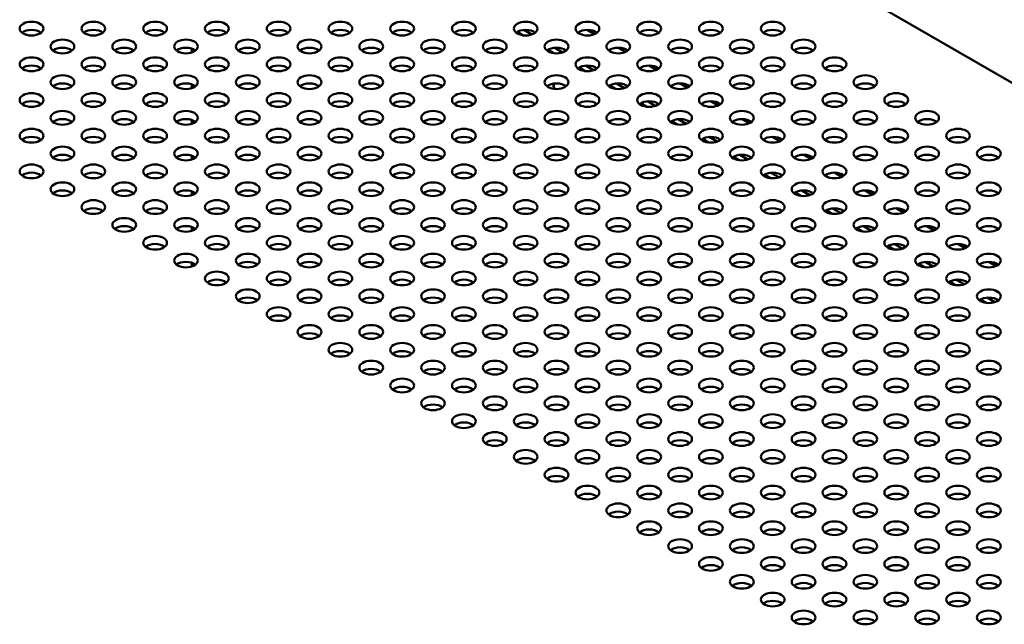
# Model space of a CAD drawing. Header units: millimetres. Extents: x 32 to 2127, y 63 to 1334.
# Tile 14 of 16: x 1723 to 1925, y 1085 to 1208. Entities that reach past the tile are written whole.
import ezdxf

# ---------------------------------------------------------------- set-up
doc = ezdxf.new("R2010")
doc.units = ezdxf.units.MM
doc.header["$LTSCALE"] = 2.5
doc.layers.add('Tweak Trail (ANSI)', color=7, linetype='Continuous', lineweight=25)
doc.layers.add('Visible (ANSI)', color=7, linetype='Continuous', lineweight=50)

msp = doc.modelspace()

# ---------------------------------------------------------------- linework, layer by layer
at = {"layer": 'Tweak Trail (ANSI)'}
for p, q in [((1834.8396, 1201.6022), (1834.8396, 1202.0271)), ((1834.8396, 1194.3112), (1834.8396, 1194.736))]:
    msp.add_line(p, q, dxfattribs=at)
at = {"layer": 'Visible (ANSI)'}
for p, q in [((2085.2615, 1103.4314), (1756.0856, 1293.4812)), ((1826.517, 1206.0188), (1828.1386, 1205.0825)), ((1840.9962, 1205.1721), (1839.5003, 1206.0357)), ((1825.1776, 1205.6255), (1826.4126, 1204.9124)), ((1758.6033, 1201.4111), (1758.6033, 1202.2182)), ((1831.4919, 1201.98), (1832.7269, 1201.2669)), ((1832.8312, 1202.3732), (1834.4528, 1201.437)), ((1847.3105, 1201.5265), (1845.8145, 1202.3902)), ((1837.8061, 1198.3344), (1839.0411, 1197.6214)), ((1839.1455, 1198.7277), (1840.7671, 1197.7915)), ((1853.6247, 1197.881), (1852.1288, 1198.7447)), ((1758.6033, 1194.12), (1758.6033, 1194.9272)), ((1844.1203, 1194.6889), (1845.3554, 1193.9759)), ((1845.4597, 1195.0822), (1847.0813, 1194.146)), ((1859.939, 1194.2355), (1858.443, 1195.0992)), ((1850.4346, 1191.0434), (1851.6696, 1190.3303)), ((1851.774, 1191.4367), (1853.3956, 1190.5004)), ((1866.2532, 1190.5899), (1864.7573, 1191.4536)), ((1758.6033, 1186.829), (1758.6033, 1187.6361)), ((1856.7488, 1187.3978), (1857.9839, 1186.6848)), ((1858.0882, 1187.7911), (1859.7098, 1186.8549)), ((1872.5675, 1186.9444), (1871.0715, 1187.8081)), ((1864.4024, 1184.1456), (1866.024, 1183.2094)), ((1878.8817, 1183.2989), (1877.3858, 1184.1626)), ((1863.0631, 1183.7523), (1864.2981, 1183.0393)), ((1758.6033, 1179.5379), (1758.6033, 1180.3451)), ((1869.3773, 1180.1068), (1870.6123, 1179.3937)), ((1870.7167, 1180.5001), (1872.3383, 1179.5638)), ((1885.1959, 1179.6534), (1883.7, 1180.517)), ((1875.6916, 1176.4612), (1876.9266, 1175.7482)), ((1877.0309, 1176.8545), (1878.6525, 1175.9183)), ((1891.5102, 1176.0078), (1890.0142, 1176.8715)), ((1758.6033, 1172.2468), (1758.6033, 1173.054)), ((1882.0058, 1172.8157), (1883.2408, 1172.1027)), ((1883.3452, 1173.209), (1884.9668, 1172.2728)), ((1897.8244, 1172.3623), (1896.3285, 1173.226)), ((1888.32, 1169.1702), (1889.5551, 1168.4571)), ((1889.6594, 1169.5635), (1891.281, 1168.6272)), ((1904.1387, 1168.7168), (1902.6427, 1169.5804)), ((1758.6033, 1164.9558), (1758.6033, 1165.7629)), ((1895.9737, 1165.9179), (1897.5952, 1164.9817)), ((1910.4529, 1165.0712), (1908.957, 1165.9349)), ((1894.6343, 1165.5247), (1895.8693, 1164.8116)), ((1900.9485, 1161.8791), (1902.1836, 1161.1661)), ((1902.2879, 1162.2724), (1903.9095, 1161.3362)), ((1916.7672, 1161.4257), (1915.2712, 1162.2894)), ((1758.6033, 1157.6647), (1758.6033, 1158.4719)), ((1907.2628, 1158.2336), (1908.4978, 1157.5206)), ((1908.6021, 1158.6269), (1910.2237, 1157.6907)), ((1923.0814, 1157.7802), (1921.5855, 1158.6439)), ((1913.577, 1154.5881), (1914.812, 1153.875)), ((1914.9164, 1154.9814), (1916.538, 1154.0451)), ((1919.8913, 1150.9425), (1921.1263, 1150.2295)), ((1921.2306, 1151.3358), (1922.8522, 1150.3996))]:
    msp.add_line(p, q, dxfattribs=at)
for centre in [(1725.8665, 1206.2869), (1738.495, 1206.2869), (1751.1235, 1206.2869), (1763.752, 1206.2869), (1776.3804, 1206.2869), (1789.0089, 1206.2869), (1801.6374, 1206.2869), (1814.2659, 1206.2869), (1826.8944, 1206.2869), (1839.5229, 1206.2869), (1852.1513, 1206.2869), (1864.7798, 1206.2869), (1877.4083, 1206.2869), (1732.1807, 1202.6414), (1744.8092, 1202.6414), (1757.4377, 1202.6414), (1770.0662, 1202.6414), (1782.6947, 1202.6414), (1795.3232, 1202.6414), (1807.9517, 1202.6414), (1820.5801, 1202.6414), (1833.2086, 1202.6414), (1845.8371, 1202.6414), (1858.4656, 1202.6414), (1871.0941, 1202.6414), (1883.7226, 1202.6414), (1725.8665, 1198.9958), (1738.495, 1198.9958), (1751.1235, 1198.9958), (1763.752, 1198.9958), (1776.3804, 1198.9958), (1789.0089, 1198.9958), (1801.6374, 1198.9958), (1814.2659, 1198.9958), (1826.8944, 1198.9958), (1839.5229, 1198.9958), (1852.1513, 1198.9958), (1864.7798, 1198.9958), (1877.4083, 1198.9958), (1890.0368, 1198.9958), (1732.1807, 1195.3503), (1744.8092, 1195.3503), (1757.4377, 1195.3503), (1770.0662, 1195.3503), (1782.6947, 1195.3503), (1795.3232, 1195.3503), (1807.9517, 1195.3503), (1820.5801, 1195.3503), (1833.2086, 1195.3503), (1845.8371, 1195.3503), (1858.4656, 1195.3503), (1871.0941, 1195.3503), (1883.7226, 1195.3503), (1896.351, 1195.3503), (1725.8665, 1191.7048), (1738.495, 1191.7048), (1751.1235, 1191.7048), (1763.752, 1191.7048), (1776.3804, 1191.7048), (1789.0089, 1191.7048), (1801.6374, 1191.7048), (1814.2659, 1191.7048), (1826.8944, 1191.7048), (1839.5229, 1191.7048), (1852.1513, 1191.7048), (1864.7798, 1191.7048), (1877.4083, 1191.7048), (1890.0368, 1191.7048), (1902.6653, 1191.7048), (1732.1807, 1188.0592), (1744.8092, 1188.0592), (1757.4377, 1188.0592), (1770.0662, 1188.0592), (1782.6947, 1188.0592), (1795.3232, 1188.0592), (1807.9517, 1188.0592), (1820.5801, 1188.0592), (1833.2086, 1188.0592), (1845.8371, 1188.0592), (1858.4656, 1188.0592), (1871.0941, 1188.0592), (1883.7226, 1188.0592), (1896.351, 1188.0592), (1908.9795, 1188.0592), (1725.8665, 1184.4137), (1738.495, 1184.4137), (1751.1235, 1184.4137), (1763.752, 1184.4137), (1776.3804, 1184.4137), (1789.0089, 1184.4137), (1801.6374, 1184.4137), (1814.2659, 1184.4137), (1826.8944, 1184.4137), (1839.5229, 1184.4137), (1852.1513, 1184.4137), (1864.7798, 1184.4137), (1877.4083, 1184.4137), (1890.0368, 1184.4137), (1902.6653, 1184.4137), (1915.2938, 1184.4137), (1732.1807, 1180.7682), (1744.8092, 1180.7682), (1757.4377, 1180.7682), (1770.0662, 1180.7682), (1782.6947, 1180.7682), (1795.3232, 1180.7682), (1807.9517, 1180.7682), (1820.5801, 1180.7682), (1833.2086, 1180.7682), (1845.8371, 1180.7682), (1858.4656, 1180.7682), (1871.0941, 1180.7682), (1883.7226, 1180.7682), (1896.351, 1180.7682), (1908.9795, 1180.7682), (1921.608, 1180.7682), (1725.8665, 1177.1227), (1738.495, 1177.1227), (1751.1235, 1177.1227), (1763.752, 1177.1227), (1776.3804, 1177.1227), (1789.0089, 1177.1227), (1801.6374, 1177.1227), (1814.2659, 1177.1227), (1826.8944, 1177.1227), (1839.5229, 1177.1227), (1852.1513, 1177.1227), (1864.7798, 1177.1227), (1877.4083, 1177.1227), (1890.0368, 1177.1227), (1902.6653, 1177.1227), (1915.2938, 1177.1227), (1732.1807, 1173.4771), (1744.8092, 1173.4771), (1757.4377, 1173.4771), (1770.0662, 1173.4771), (1782.6947, 1173.4771), (1795.3232, 1173.4771), (1807.9517, 1173.4771), (1820.5801, 1173.4771), (1833.2086, 1173.4771), (1845.8371, 1173.4771), (1858.4656, 1173.4771), (1871.0941, 1173.4771), (1883.7226, 1173.4771), (1896.351, 1173.4771), (1908.9795, 1173.4771), (1921.608, 1173.4771), (1738.495, 1169.8316), (1751.1235, 1169.8316), (1763.752, 1169.8316), (1776.3804, 1169.8316), (1789.0089, 1169.8316), (1801.6374, 1169.8316), (1814.2659, 1169.8316), (1826.8944, 1169.8316), (1839.5229, 1169.8316), (1852.1513, 1169.8316), (1864.7798, 1169.8316), (1877.4083, 1169.8316), (1890.0368, 1169.8316), (1902.6653, 1169.8316), (1915.2938, 1169.8316), (1744.8092, 1166.1861), (1757.4377, 1166.1861), (1770.0662, 1166.1861), (1782.6947, 1166.1861), (1795.3232, 1166.1861), (1807.9517, 1166.1861), (1820.5801, 1166.1861), (1833.2086, 1166.1861), (1845.8371, 1166.1861), (1858.4656, 1166.1861), (1871.0941, 1166.1861), (1883.7226, 1166.1861), (1896.351, 1166.1861), (1908.9795, 1166.1861), (1921.608, 1166.1861), (1751.1235, 1162.5405), (1763.752, 1162.5405), (1776.3804, 1162.5405), (1789.0089, 1162.5405), (1801.6374, 1162.5405), (1814.2659, 1162.5405), (1826.8944, 1162.5405), (1839.5229, 1162.5405), (1852.1513, 1162.5405), (1864.7798, 1162.5405), (1877.4083, 1162.5405), (1890.0368, 1162.5405), (1902.6653, 1162.5405), (1915.2938, 1162.5405), (1757.4377, 1158.895), (1770.0662, 1158.895), (1782.6947, 1158.895), (1795.3232, 1158.895), (1807.9517, 1158.895), (1820.5801, 1158.895), (1833.2086, 1158.895), (1845.8371, 1158.895), (1858.4656, 1158.895), (1871.0941, 1158.895), (1883.7226, 1158.895), (1896.351, 1158.895), (1908.9795, 1158.895), (1921.608, 1158.895), (1763.752, 1155.2495), (1776.3804, 1155.2495), (1789.0089, 1155.2495), (1801.6374, 1155.2495), (1814.2659, 1155.2495), (1826.8944, 1155.2495), (1839.5229, 1155.2495), (1852.1513, 1155.2495), (1864.7798, 1155.2495), (1877.4083, 1155.2495), (1890.0368, 1155.2495), (1902.6653, 1155.2495), (1915.2938, 1155.2495), (1770.0662, 1151.6039), (1782.6947, 1151.6039), (1795.3232, 1151.6039), (1807.9517, 1151.6039), (1820.5801, 1151.6039), (1833.2086, 1151.6039), (1845.8371, 1151.6039), (1858.4656, 1151.6039), (1871.0941, 1151.6039), (1883.7226, 1151.6039), (1896.351, 1151.6039), (1908.9795, 1151.6039), (1921.608, 1151.6039), (1776.3804, 1147.9584), (1789.0089, 1147.9584), (1801.6374, 1147.9584), (1814.2659, 1147.9584), (1826.8944, 1147.9584), (1839.5229, 1147.9584), (1852.1513, 1147.9584), (1864.7798, 1147.9584), (1877.4083, 1147.9584), (1890.0368, 1147.9584), (1902.6653, 1147.9584), (1915.2938, 1147.9584), (1782.6947, 1144.3129), (1795.3232, 1144.3129), (1807.9517, 1144.3129), (1820.5801, 1144.3129), (1833.2086, 1144.3129), (1845.8371, 1144.3129), (1858.4656, 1144.3129), (1871.0941, 1144.3129), (1883.7226, 1144.3129), (1896.351, 1144.3129), (1908.9795, 1144.3129), (1921.608, 1144.3129), (1789.0089, 1140.6674), (1801.6374, 1140.6674), (1814.2659, 1140.6674), (1826.8944, 1140.6674), (1839.5229, 1140.6674), (1852.1513, 1140.6674), (1864.7798, 1140.6674), (1877.4083, 1140.6674), (1890.0368, 1140.6674), (1902.6653, 1140.6674), (1915.2938, 1140.6674), (1795.3232, 1137.0218), (1807.9517, 1137.0218), (1820.5801, 1137.0218), (1833.2086, 1137.0218), (1845.8371, 1137.0218), (1858.4656, 1137.0218), (1871.0941, 1137.0218), (1883.7226, 1137.0218), (1896.351, 1137.0218), (1908.9795, 1137.0218), (1921.608, 1137.0218), (1801.6374, 1133.3763), (1814.2659, 1133.3763), (1826.8944, 1133.3763), (1839.5229, 1133.3763), (1852.1513, 1133.3763), (1864.7798, 1133.3763), (1877.4083, 1133.3763), (1890.0368, 1133.3763), (1902.6653, 1133.3763), (1915.2938, 1133.3763), (1807.9517, 1129.7308), (1820.5801, 1129.7308), (1833.2086, 1129.7308), (1845.8371, 1129.7308), (1858.4656, 1129.7308), (1871.0941, 1129.7308), (1883.7226, 1129.7308), (1896.351, 1129.7308), (1908.9795, 1129.7308), (1921.608, 1129.7308), (1814.2659, 1126.0852), (1826.8944, 1126.0852), (1839.5229, 1126.0852), (1852.1513, 1126.0852), (1864.7798, 1126.0852), (1877.4083, 1126.0852), (1890.0368, 1126.0852), (1902.6653, 1126.0852), (1915.2938, 1126.0852), (1820.5801, 1122.4397), (1833.2086, 1122.4397), (1845.8371, 1122.4397), (1858.4656, 1122.4397), (1871.0941, 1122.4397), (1883.7226, 1122.4397), (1896.351, 1122.4397), (1908.9795, 1122.4397), (1921.608, 1122.4397), (1826.8944, 1118.7942), (1839.5229, 1118.7942), (1852.1513, 1118.7942), (1864.7798, 1118.7942), (1877.4083, 1118.7942), (1890.0368, 1118.7942), (1902.6653, 1118.7942), (1915.2938, 1118.7942), (1833.2086, 1115.1487), (1845.8371, 1115.1487), (1858.4656, 1115.1487), (1871.0941, 1115.1487), (1883.7226, 1115.1487), (1896.351, 1115.1487), (1908.9795, 1115.1487), (1921.608, 1115.1487), (1839.5229, 1111.5031), (1852.1513, 1111.5031), (1864.7798, 1111.5031), (1877.4083, 1111.5031), (1890.0368, 1111.5031), (1902.6653, 1111.5031), (1915.2938, 1111.5031), (1845.8371, 1107.8576), (1858.4656, 1107.8576), (1871.0941, 1107.8576), (1883.7226, 1107.8576), (1896.351, 1107.8576), (1908.9795, 1107.8576), (1921.608, 1107.8576), (1852.1513, 1104.2121), (1864.7798, 1104.2121), (1877.4083, 1104.2121), (1890.0368, 1104.2121), (1902.6653, 1104.2121), (1915.2938, 1104.2121), (1858.4656, 1100.5665), (1871.0941, 1100.5665), (1883.7226, 1100.5665), (1896.351, 1100.5665), (1908.9795, 1100.5665), (1921.608, 1100.5665), (1864.7798, 1096.921), (1877.4083, 1096.921), (1890.0368, 1096.921), (1902.6653, 1096.921), (1915.2938, 1096.921), (1871.0941, 1093.2755), (1883.7226, 1093.2755), (1896.351, 1093.2755), (1908.9795, 1093.2755), (1921.608, 1093.2755), (1877.4083, 1089.6299), (1890.0368, 1089.6299), (1902.6653, 1089.6299), (1915.2938, 1089.6299), (1883.7226, 1085.9844), (1896.351, 1085.9844), (1908.9795, 1085.9844), (1921.608, 1085.9844)]:
    msp.add_ellipse(centre, major_axis=(-2.4289, 0), ratio=0.57735027, dxfattribs=at)
for centre, major_axis, start_param, end_param in [((1725.8665, 1204.6335), (-2.4289, 0), 3.77206775, 5.65271021), ((1738.495, 1204.6335), (-2.4289, 0), 3.77206775, 5.65271021), ((1751.1235, 1204.6335), (-2.4289, 0), 3.77206775, 5.65271021), ((1763.752, 1204.6335), (-2.4289, 0), 3.77206775, 5.65271021), ((1776.3804, 1204.6335), (-2.4289, 0), 3.77206775, 5.65271021), ((1789.0089, 1204.6335), (-2.4289, 0), 3.77206775, 5.65271021), ((1801.6374, 1204.6335), (-2.4289, 0), 3.77206775, 5.65271021), ((1814.2659, 1204.6335), (-2.4289, 0), 3.77206775, 5.65271021), ((1826.8944, 1204.6335), (-2.4289, 0), 3.77206775, 5.65271021), ((1839.5229, 1204.6335), (-2.4289, 0), 3.77206775, 5.65271021), ((1852.1513, 1204.6335), (-2.4289, 0), 3.77206775, 5.65271021), ((1864.7798, 1204.6335), (-2.4289, 0), 3.77206775, 5.65271021), ((1877.4083, 1204.6335), (-2.4289, 0), 3.77206775, 5.65271021), ((1732.1807, 1200.988), (-2.4289, 0), 3.77206775, 5.65271021), ((1744.8092, 1200.988), (-2.4289, 0), 3.77206775, 5.65271021), ((1757.4377, 1200.988), (-2.4289, 0), 3.77206775, 5.65271021), ((1770.0662, 1200.988), (-2.4289, 0), 3.77206775, 5.65271021), ((1782.6947, 1200.988), (-2.4289, 0), 3.77206775, 5.65271021), ((1795.3232, 1200.988), (-2.4289, 0), 3.77206775, 5.65271021), ((1807.9517, 1200.988), (-2.4289, 0), 3.77206775, 5.65271021), ((1820.5801, 1200.988), (-2.4289, 0), 3.77206775, 5.65271021), ((1833.2086, 1200.988), (-2.4289, 0), 3.77206775, 5.65271021), ((1845.8371, 1200.988), (-2.4289, 0), 3.77206775, 5.65271021), ((1858.4656, 1200.988), (-2.4289, 0), 3.77206775, 5.65271021), ((1871.0941, 1200.988), (-2.4289, 0), 3.77206775, 5.65271021), ((1883.7226, 1200.988), (-2.4289, 0), 3.77206775, 5.65271021), ((1725.8665, 1197.3424), (-2.4289, 0), 3.77206775, 5.65271021), ((1738.495, 1197.3424), (-2.4289, 0), 3.77206775, 5.65271021), ((1751.1235, 1197.3424), (-2.4289, 0), 3.77206775, 5.65271021), ((1763.752, 1197.3424), (-2.4289, 0), 3.77206775, 5.65271021), ((1776.3804, 1197.3424), (-2.4289, 0), 3.77206775, 5.65271021), ((1789.0089, 1197.3424), (-2.4289, 0), 3.77206775, 5.65271021), ((1801.6374, 1197.3424), (-2.4289, 0), 3.77206775, 5.65271021), ((1814.2659, 1197.3424), (-2.4289, 0), 3.77206775, 5.65271021), ((1826.8944, 1197.3424), (-2.4289, 0), 3.77206775, 5.65271021), ((1839.5229, 1197.3424), (-2.4289, 0), 3.77206775, 5.65271021), ((1852.1513, 1197.3424), (-2.4289, 0), 3.77206775, 5.65271021), ((1864.7798, 1197.3424), (-2.4289, 0), 3.77206775, 5.65271021), ((1877.4083, 1197.3424), (-2.4289, 0), 3.77206775, 5.65271021), ((1890.0368, 1197.3424), (-2.4289, 0), 3.77206775, 5.65271021), ((1732.1807, 1193.6969), (-2.4289, 0), 3.77206775, 5.65271021), ((1744.8092, 1193.6969), (-2.4289, 0), 3.77206775, 5.65271021), ((1757.4377, 1193.6969), (-2.4289, 0), 3.77206775, 5.65271021), ((1770.0662, 1193.6969), (-2.4289, 0), 3.77206775, 5.65271021), ((1782.6947, 1193.6969), (-2.4289, 0), 3.77206775, 5.65271021), ((1795.3232, 1193.6969), (-2.4289, 0), 3.77206775, 5.65271021), ((1807.9517, 1193.6969), (-2.4289, 0), 3.77206775, 5.65271021), ((1820.5801, 1193.6969), (-2.4289, 0), 3.77206775, 5.65271021), ((1833.2086, 1193.6969), (-2.4289, 0), 3.77206775, 5.65271021), ((1834.8316, 1194.6277), (-2.25, 0), 5.93572859, 6.82380101), ((1834.8316, 1194.3925), (-2.25, 0), 5.71620178, 6.19251522), ((1845.8371, 1193.6969), (-2.4289, 0), 3.77206775, 5.65271021), ((1858.4656, 1193.6969), (-2.4289, 0), 3.77206775, 5.65271021), ((1871.0941, 1193.6969), (-2.4289, 0), 3.77206775, 5.65271021), ((1883.7226, 1193.6969), (-2.4289, 0), 3.77206775, 5.65271021), ((1896.351, 1193.6969), (-2.4289, 0), 3.77206775, 5.65271021), ((1725.8665, 1190.0514), (-2.4289, 0), 3.77206775, 5.65271021), ((1738.495, 1190.0514), (-2.4289, 0), 3.77206775, 5.65271021), ((1751.1235, 1190.0514), (-2.4289, 0), 3.77206775, 5.65271021), ((1763.752, 1190.0514), (-2.4289, 0), 3.77206775, 5.65271021), ((1776.3804, 1190.0514), (-2.4289, 0), 3.77206775, 5.65271021), ((1789.0089, 1190.0514), (-2.4289, 0), 3.77206775, 5.65271021), ((1801.6374, 1190.0514), (-2.4289, 0), 3.77206775, 5.65271021), ((1814.2659, 1190.0514), (-2.4289, 0), 3.77206775, 5.65271021), ((1826.8944, 1190.0514), (-2.4289, 0), 3.77206775, 5.65271021), ((1839.5229, 1190.0514), (-2.4289, 0), 3.77206775, 5.65271021), ((1852.1513, 1190.0514), (-2.4289, 0), 3.77206775, 5.65271021), ((1864.7798, 1190.0514), (-2.4289, 0), 3.77206775, 5.65271021), ((1877.4083, 1190.0514), (-2.4289, 0), 3.77206775, 5.65271021), ((1890.0368, 1190.0514), (-2.4289, 0), 3.77206775, 5.65271021), ((1902.6653, 1190.0514), (-2.4289, 0), 3.77206775, 5.65271021), ((1732.1807, 1186.4058), (-2.4289, 0), 3.77206775, 5.65271021), ((1744.8092, 1186.4058), (-2.4289, 0), 3.77206775, 5.65271021), ((1757.4377, 1186.4058), (-2.4289, 0), 3.77206775, 5.65271021), ((1770.0662, 1186.4058), (-2.4289, 0), 3.77206775, 5.65271021), ((1782.6947, 1186.4058), (-2.4289, 0), 3.77206775, 5.65271021), ((1795.3232, 1186.4058), (-2.4289, 0), 3.77206775, 5.65271021), ((1807.9517, 1186.4058), (-2.4289, 0), 3.77206775, 5.65271021), ((1820.5801, 1186.4058), (-2.4289, 0), 3.77206775, 5.65271021), ((1833.2086, 1186.4058), (-2.4289, 0), 3.77206775, 5.65271021), ((1845.8371, 1186.4058), (-2.4289, 0), 3.77206775, 5.65271021), ((1858.4656, 1186.4058), (-2.4289, 0), 3.77206775, 5.65271021), ((1871.0941, 1186.4058), (-2.4289, 0), 3.77206775, 5.65271021), ((1883.7226, 1186.4058), (-2.4289, 0), 3.77206775, 5.65271021), ((1896.351, 1186.4058), (-2.4289, 0), 3.77206775, 5.65271021), ((1908.9795, 1186.4058), (-2.4289, 0), 3.77206775, 5.65271021), ((1725.8665, 1182.7603), (-2.4289, 0), 3.77206775, 5.65271021), ((1738.495, 1182.7603), (-2.4289, 0), 3.77206775, 5.65271021), ((1751.1235, 1182.7603), (-2.4289, 0), 3.77206775, 5.65271021), ((1763.752, 1182.7603), (-2.4289, 0), 3.77206775, 5.65271021), ((1776.3804, 1182.7603), (-2.4289, 0), 3.77206775, 5.65271021), ((1789.0089, 1182.7603), (-2.4289, 0), 3.77206775, 5.65271021), ((1801.6374, 1182.7603), (-2.4289, 0), 3.77206775, 5.65271021), ((1814.2659, 1182.7603), (-2.4289, 0), 3.77206775, 5.65271021), ((1826.8944, 1182.7603), (-2.4289, 0), 3.77206775, 5.65271021), ((1839.5229, 1182.7603), (-2.4289, 0), 3.77206775, 5.65271021), ((1852.1513, 1182.7603), (-2.4289, 0), 3.77206775, 5.65271021), ((1864.7798, 1182.7603), (-2.4289, 0), 3.77206775, 5.65271021), ((1877.4083, 1182.7603), (-2.4289, 0), 3.77206775, 5.65271021), ((1890.0368, 1182.7603), (-2.4289, 0), 3.77206775, 5.65271021), ((1902.6653, 1182.7603), (-2.4289, 0), 3.77206775, 5.65271021), ((1915.2938, 1182.7603), (-2.4289, 0), 3.77206775, 5.65271021), ((1732.1807, 1179.1148), (-2.4289, 0), 3.77206775, 5.65271021), ((1744.8092, 1179.1148), (-2.4289, 0), 3.77206775, 5.65271021), ((1757.4377, 1179.1148), (-2.4289, 0), 3.77206775, 5.65271021), ((1770.0662, 1179.1148), (-2.4289, 0), 3.77206775, 5.65271021), ((1782.6947, 1179.1148), (-2.4289, 0), 3.77206775, 5.65271021), ((1795.3232, 1179.1148), (-2.4289, 0), 3.77206775, 5.65271021), ((1807.9517, 1179.1148), (-2.4289, 0), 3.77206775, 5.65271021), ((1820.5801, 1179.1148), (-2.4289, 0), 3.77206775, 5.65271021), ((1833.2086, 1179.1148), (-2.4289, 0), 3.77206775, 5.65271021), ((1845.8371, 1179.1148), (-2.4289, 0), 3.77206775, 5.65271021), ((1858.4656, 1179.1148), (-2.4289, 0), 3.77206775, 5.65271021), ((1871.0941, 1179.1148), (-2.4289, 0), 3.77206775, 5.65271021), ((1883.7226, 1179.1148), (-2.4289, 0), 3.77206775, 5.65271021), ((1896.351, 1179.1148), (-2.4289, 0), 3.77206775, 5.65271021), ((1908.9795, 1179.1148), (-2.4289, 0), 3.77206775, 5.65271021), ((1921.608, 1179.1148), (-2.4289, 0), 3.77206775, 5.65271021), ((1725.8665, 1175.4693), (-2.4289, 0), 3.77206775, 5.65271021), ((1738.495, 1175.4693), (-2.4289, 0), 3.77206775, 5.65271021), ((1751.1235, 1175.4693), (-2.4289, 0), 3.77206775, 5.65271021), ((1763.752, 1175.4693), (-2.4289, 0), 3.77206775, 5.65271021), ((1776.3804, 1175.4693), (-2.4289, 0), 3.77206775, 5.65271021), ((1789.0089, 1175.4693), (-2.4289, 0), 3.77206775, 5.65271021), ((1801.6374, 1175.4693), (-2.4289, 0), 3.77206775, 5.65271021), ((1814.2659, 1175.4693), (-2.4289, 0), 3.77206775, 5.65271021), ((1826.8944, 1175.4693), (-2.4289, 0), 3.77206775, 5.65271021), ((1839.5229, 1175.4693), (-2.4289, 0), 3.77206775, 5.65271021), ((1852.1513, 1175.4693), (-2.4289, 0), 3.77206775, 5.65271021), ((1864.7798, 1175.4693), (-2.4289, 0), 3.77206775, 5.65271021), ((1877.4083, 1175.4693), (-2.4289, 0), 3.77206775, 5.65271021), ((1890.0368, 1175.4693), (-2.4289, 0), 3.77206775, 5.65271021), ((1902.6653, 1175.4693), (-2.4289, 0), 3.77206775, 5.65271021), ((1915.2938, 1175.4693), (-2.4289, 0), 3.77206775, 5.65271021), ((1732.1807, 1171.8237), (-2.4289, 0), 3.77206775, 5.65271021), ((1744.8092, 1171.8237), (-2.4289, 0), 3.77206775, 5.65271021), ((1757.4377, 1171.8237), (-2.4289, 0), 3.77206775, 5.65271021), ((1770.0662, 1171.8237), (-2.4289, 0), 3.77206775, 5.65271021), ((1782.6947, 1171.8237), (-2.4289, 0), 3.77206775, 5.65271021), ((1795.3232, 1171.8237), (-2.4289, 0), 3.77206775, 5.65271021), ((1807.9517, 1171.8237), (-2.4289, 0), 3.77206775, 5.65271021), ((1820.5801, 1171.8237), (-2.4289, 0), 3.77206775, 5.65271021), ((1833.2086, 1171.8237), (-2.4289, 0), 3.77206775, 5.65271021), ((1845.8371, 1171.8237), (-2.4289, 0), 3.77206775, 5.65271021), ((1858.4656, 1171.8237), (-2.4289, 0), 3.77206775, 5.65271021), ((1871.0941, 1171.8237), (-2.4289, 0), 3.77206775, 5.65271021), ((1883.7226, 1171.8237), (-2.4289, 0), 3.77206775, 5.65271021), ((1896.351, 1171.8237), (-2.4289, 0), 3.77206775, 5.65271021), ((1908.9795, 1171.8237), (-2.4289, 0), 3.77206775, 5.65271021), ((1921.608, 1171.8237), (-2.4289, 0), 3.77206775, 5.65271021), ((1738.495, 1168.1782), (-2.4289, 0), 3.77206775, 5.65271021), ((1751.1235, 1168.1782), (-2.4289, 0), 3.77206775, 5.65271021), ((1763.752, 1168.1782), (-2.4289, 0), 3.77206775, 5.65271021), ((1776.3804, 1168.1782), (-2.4289, 0), 3.77206775, 5.65271021), ((1789.0089, 1168.1782), (-2.4289, 0), 3.77206775, 5.65271021), ((1801.6374, 1168.1782), (-2.4289, 0), 3.77206775, 5.65271021), ((1814.2659, 1168.1782), (-2.4289, 0), 3.77206775, 5.65271021), ((1826.8944, 1168.1782), (-2.4289, 0), 3.77206775, 5.65271021), ((1839.5229, 1168.1782), (-2.4289, 0), 3.77206775, 5.65271021), ((1852.1513, 1168.1782), (-2.4289, 0), 3.77206775, 5.65271021), ((1864.7798, 1168.1782), (-2.4289, 0), 3.77206775, 5.65271021), ((1877.4083, 1168.1782), (-2.4289, 0), 3.77206775, 5.65271021), ((1890.0368, 1168.1782), (-2.4289, 0), 3.77206775, 5.65271021), ((1902.6653, 1168.1782), (-2.4289, 0), 3.77206775, 5.65271021), ((1915.2938, 1168.1782), (-2.4289, 0), 3.77206775, 5.65271021), ((1744.8092, 1164.5327), (-2.4289, 0), 3.77206775, 5.65271021), ((1757.4377, 1164.5327), (-2.4289, 0), 3.77206775, 5.65271021), ((1770.0662, 1164.5327), (-2.4289, 0), 3.77206775, 5.65271021), ((1782.6947, 1164.5327), (-2.4289, 0), 3.77206775, 5.65271021), ((1795.3232, 1164.5327), (-2.4289, 0), 3.77206775, 5.65271021), ((1807.9517, 1164.5327), (-2.4289, 0), 3.77206775, 5.65271021), ((1820.5801, 1164.5327), (-2.4289, 0), 3.77206775, 5.65271021), ((1833.2086, 1164.5327), (-2.4289, 0), 3.77206775, 5.65271021), ((1845.8371, 1164.5327), (-2.4289, 0), 3.77206775, 5.65271021), ((1858.4656, 1164.5327), (-2.4289, 0), 3.77206775, 5.65271021), ((1871.0941, 1164.5327), (-2.4289, 0), 3.77206775, 5.65271021), ((1883.7226, 1164.5327), (-2.4289, 0), 3.77206775, 5.65271021), ((1896.351, 1164.5327), (-2.4289, 0), 3.77206775, 5.65271021), ((1908.9795, 1164.5327), (-2.4289, 0), 3.77206775, 5.65271021), ((1921.608, 1164.5327), (-2.4289, 0), 3.77206775, 5.65271021), ((1751.1235, 1160.8871), (-2.4289, 0), 3.77206775, 5.65271021), ((1763.752, 1160.8871), (-2.4289, 0), 3.77206775, 5.65271021), ((1776.3804, 1160.8871), (-2.4289, 0), 3.77206775, 5.65271021), ((1789.0089, 1160.8871), (-2.4289, 0), 3.77206775, 5.65271021), ((1801.6374, 1160.8871), (-2.4289, 0), 3.77206775, 5.65271021), ((1814.2659, 1160.8871), (-2.4289, 0), 3.77206775, 5.65271021), ((1826.8944, 1160.8871), (-2.4289, 0), 3.77206775, 5.65271021), ((1839.5229, 1160.8871), (-2.4289, 0), 3.77206775, 5.65271021), ((1852.1513, 1160.8871), (-2.4289, 0), 3.77206775, 5.65271021), ((1864.7798, 1160.8871), (-2.4289, 0), 3.77206775, 5.65271021), ((1877.4083, 1160.8871), (-2.4289, 0), 3.77206775, 5.65271021), ((1890.0368, 1160.8871), (-2.4289, 0), 3.77206775, 5.65271021), ((1902.6653, 1160.8871), (-2.4289, 0), 3.77206775, 5.65271021), ((1915.2938, 1160.8871), (-2.4289, 0), 3.77206775, 5.65271021), ((1757.4377, 1157.2416), (-2.4289, 0), 3.77206775, 5.65271021), ((1770.0662, 1157.2416), (-2.4289, 0), 3.77206775, 5.65271021), ((1782.6947, 1157.2416), (-2.4289, 0), 3.77206775, 5.65271021), ((1795.3232, 1157.2416), (-2.4289, 0), 3.77206775, 5.65271021), ((1807.9517, 1157.2416), (-2.4289, 0), 3.77206775, 5.65271021), ((1820.5801, 1157.2416), (-2.4289, 0), 3.77206775, 5.65271021), ((1833.2086, 1157.2416), (-2.4289, 0), 3.77206775, 5.65271021), ((1845.8371, 1157.2416), (-2.4289, 0), 3.77206775, 5.65271021), ((1858.4656, 1157.2416), (-2.4289, 0), 3.77206775, 5.65271021), ((1871.0941, 1157.2416), (-2.4289, 0), 3.77206775, 5.65271021), ((1883.7226, 1157.2416), (-2.4289, 0), 3.77206775, 5.65271021), ((1896.351, 1157.2416), (-2.4289, 0), 3.77206775, 5.65271021), ((1908.9795, 1157.2416), (-2.4289, 0), 3.77206775, 5.65271021), ((1921.608, 1157.2416), (-2.4289, 0), 3.77206775, 5.65271021), ((1763.752, 1153.5961), (-2.4289, 0), 3.77206775, 5.65271021), ((1776.3804, 1153.5961), (-2.4289, 0), 3.77206775, 5.65271021), ((1789.0089, 1153.5961), (-2.4289, 0), 3.77206775, 5.65271021), ((1801.6374, 1153.5961), (-2.4289, 0), 3.77206775, 5.65271021), ((1814.2659, 1153.5961), (-2.4289, 0), 3.77206775, 5.65271021), ((1826.8944, 1153.5961), (-2.4289, 0), 3.77206775, 5.65271021), ((1839.5229, 1153.5961), (-2.4289, 0), 3.77206775, 5.65271021), ((1852.1513, 1153.5961), (-2.4289, 0), 3.77206775, 5.65271021), ((1864.7798, 1153.5961), (-2.4289, 0), 3.77206775, 5.65271021), ((1877.4083, 1153.5961), (-2.4289, 0), 3.77206775, 5.65271021), ((1890.0368, 1153.5961), (-2.4289, 0), 3.77206775, 5.65271021), ((1902.6653, 1153.5961), (-2.4289, 0), 3.77206775, 5.65271021), ((1915.2938, 1153.5961), (-2.4289, 0), 3.77206775, 5.65271021), ((1770.0662, 1149.9505), (-2.4289, 0), 3.77206775, 5.65271021), ((1782.6947, 1149.9505), (-2.4289, 0), 3.77206775, 5.65271021), ((1795.3232, 1149.9505), (-2.4289, 0), 3.77206775, 5.65271021), ((1807.9517, 1149.9505), (-2.4289, 0), 3.77206775, 5.65271021), ((1820.5801, 1149.9505), (-2.4289, 0), 3.77206775, 5.65271021), ((1833.2086, 1149.9505), (-2.4289, 0), 3.77206775, 5.65271021), ((1845.8371, 1149.9505), (-2.4289, 0), 3.77206775, 5.65271021), ((1858.4656, 1149.9505), (-2.4289, 0), 3.77206775, 5.65271021), ((1871.0941, 1149.9505), (-2.4289, 0), 3.77206775, 5.65271021), ((1883.7226, 1149.9505), (-2.4289, 0), 3.77206775, 5.65271021), ((1896.351, 1149.9505), (-2.4289, 0), 3.77206775, 5.65271021), ((1908.9795, 1149.9505), (-2.4289, 0), 3.77206775, 5.65271021), ((1921.608, 1149.9505), (-2.4289, 0), 3.77206775, 5.65271021), ((1776.3804, 1146.305), (-2.4289, 0), 3.77206775, 5.65271021), ((1789.0089, 1146.305), (-2.4289, 0), 3.77206775, 5.65271021), ((1801.6374, 1146.305), (-2.4289, 0), 3.77206775, 5.65271021), ((1814.2659, 1146.305), (-2.4289, 0), 3.77206775, 5.65271021), ((1826.8944, 1146.305), (-2.4289, 0), 3.77206775, 5.65271021), ((1839.5229, 1146.305), (-2.4289, 0), 3.77206775, 5.65271021), ((1852.1513, 1146.305), (-2.4289, 0), 3.77206775, 5.65271021), ((1864.7798, 1146.305), (-2.4289, 0), 3.77206775, 5.65271021), ((1877.4083, 1146.305), (-2.4289, 0), 3.77206775, 5.65271021), ((1890.0368, 1146.305), (-2.4289, 0), 3.77206775, 5.65271021), ((1902.6653, 1146.305), (-2.4289, 0), 3.77206775, 5.65271021), ((1915.2938, 1146.305), (-2.4289, 0), 3.77206775, 5.65271021), ((1782.6947, 1142.6595), (-2.4289, 0), 3.77206775, 5.65271021), ((1795.3232, 1142.6595), (-2.4289, 0), 3.77206775, 5.65271021), ((1807.9517, 1142.6595), (-2.4289, 0), 3.77206775, 5.65271021), ((1820.5801, 1142.6595), (-2.4289, 0), 3.77206775, 5.65271021), ((1833.2086, 1142.6595), (-2.4289, 0), 3.77206775, 5.65271021), ((1845.8371, 1142.6595), (-2.4289, 0), 3.77206775, 5.65271021), ((1858.4656, 1142.6595), (-2.4289, 0), 3.77206775, 5.65271021), ((1871.0941, 1142.6595), (-2.4289, 0), 3.77206775, 5.65271021), ((1883.7226, 1142.6595), (-2.4289, 0), 3.77206775, 5.65271021), ((1896.351, 1142.6595), (-2.4289, 0), 3.77206775, 5.65271021), ((1908.9795, 1142.6595), (-2.4289, 0), 3.77206775, 5.65271021), ((1921.608, 1142.6595), (-2.4289, 0), 3.77206775, 5.65271021), ((1789.0089, 1139.014), (-2.4289, 0), 3.77206775, 5.65271021), ((1801.6374, 1139.014), (-2.4289, 0), 3.77206775, 5.65271021), ((1814.2659, 1139.014), (-2.4289, 0), 3.77206775, 5.65271021), ((1826.8944, 1139.014), (-2.4289, 0), 3.77206775, 5.65271021), ((1839.5229, 1139.014), (-2.4289, 0), 3.77206775, 5.65271021), ((1852.1513, 1139.014), (-2.4289, 0), 3.77206775, 5.65271021), ((1864.7798, 1139.014), (-2.4289, 0), 3.77206775, 5.65271021), ((1877.4083, 1139.014), (-2.4289, 0), 3.77206775, 5.65271021), ((1890.0368, 1139.014), (-2.4289, 0), 3.77206775, 5.65271021), ((1902.6653, 1139.014), (-2.4289, 0), 3.77206775, 5.65271021), ((1915.2938, 1139.014), (-2.4289, 0), 3.77206775, 5.65271021), ((1795.3232, 1135.3684), (-2.4289, 0), 3.77206775, 5.65271021), ((1807.9517, 1135.3684), (-2.4289, 0), 3.77206775, 5.65271021), ((1820.5801, 1135.3684), (-2.4289, 0), 3.77206775, 5.65271021), ((1833.2086, 1135.3684), (-2.4289, 0), 3.77206775, 5.65271021), ((1845.8371, 1135.3684), (-2.4289, 0), 3.77206775, 5.65271021), ((1858.4656, 1135.3684), (-2.4289, 0), 3.77206775, 5.65271021), ((1871.0941, 1135.3684), (-2.4289, 0), 3.77206775, 5.65271021), ((1883.7226, 1135.3684), (-2.4289, 0), 3.77206775, 5.65271021), ((1896.351, 1135.3684), (-2.4289, 0), 3.77206775, 5.65271021), ((1908.9795, 1135.3684), (-2.4289, 0), 3.77206775, 5.65271021), ((1921.608, 1135.3684), (-2.4289, 0), 3.77206775, 5.65271021), ((1801.6374, 1131.7229), (-2.4289, 0), 3.77206775, 5.65271021), ((1814.2659, 1131.7229), (-2.4289, 0), 3.77206775, 5.65271021), ((1826.8944, 1131.7229), (-2.4289, 0), 3.77206775, 5.65271021), ((1839.5229, 1131.7229), (-2.4289, 0), 3.77206775, 5.65271021), ((1852.1513, 1131.7229), (-2.4289, 0), 3.77206775, 5.65271021), ((1864.7798, 1131.7229), (-2.4289, 0), 3.77206775, 5.65271021), ((1877.4083, 1131.7229), (-2.4289, 0), 3.77206775, 5.65271021), ((1890.0368, 1131.7229), (-2.4289, 0), 3.77206775, 5.65271021), ((1902.6653, 1131.7229), (-2.4289, 0), 3.77206775, 5.65271021), ((1915.2938, 1131.7229), (-2.4289, 0), 3.77206775, 5.65271021), ((1807.9517, 1128.0774), (-2.4289, 0), 3.77206775, 5.65271021), ((1820.5801, 1128.0774), (-2.4289, 0), 3.77206775, 5.65271021), ((1833.2086, 1128.0774), (-2.4289, 0), 3.77206775, 5.65271021), ((1845.8371, 1128.0774), (-2.4289, 0), 3.77206775, 5.65271021), ((1858.4656, 1128.0774), (-2.4289, 0), 3.77206775, 5.65271021), ((1871.0941, 1128.0774), (-2.4289, 0), 3.77206775, 5.65271021), ((1883.7226, 1128.0774), (-2.4289, 0), 3.77206775, 5.65271021), ((1896.351, 1128.0774), (-2.4289, 0), 3.77206775, 5.65271021), ((1908.9795, 1128.0774), (-2.4289, 0), 3.77206775, 5.65271021), ((1921.608, 1128.0774), (-2.4289, 0), 3.77206775, 5.65271021), ((1814.2659, 1124.4318), (-2.4289, 0), 3.77206775, 5.65271021), ((1826.8944, 1124.4318), (-2.4289, 0), 3.77206775, 5.65271021), ((1839.5229, 1124.4318), (-2.4289, 0), 3.77206775, 5.65271021), ((1852.1513, 1124.4318), (-2.4289, 0), 3.77206775, 5.65271021), ((1864.7798, 1124.4318), (-2.4289, 0), 3.77206775, 5.65271021), ((1877.4083, 1124.4318), (-2.4289, 0), 3.77206775, 5.65271021), ((1890.0368, 1124.4318), (-2.4289, 0), 3.77206775, 5.65271021), ((1902.6653, 1124.4318), (-2.4289, 0), 3.77206775, 5.65271021), ((1915.2938, 1124.4318), (-2.4289, 0), 3.77206775, 5.65271021), ((1820.5801, 1120.7863), (-2.4289, 0), 3.77206775, 5.65271021), ((1833.2086, 1120.7863), (-2.4289, 0), 3.77206775, 5.65271021), ((1845.8371, 1120.7863), (-2.4289, 0), 3.77206775, 5.65271021), ((1858.4656, 1120.7863), (-2.4289, 0), 3.77206775, 5.65271021), ((1871.0941, 1120.7863), (-2.4289, 0), 3.77206775, 5.65271021), ((1883.7226, 1120.7863), (-2.4289, 0), 3.77206775, 5.65271021), ((1896.351, 1120.7863), (-2.4289, 0), 3.77206775, 5.65271021), ((1908.9795, 1120.7863), (-2.4289, 0), 3.77206775, 5.65271021), ((1921.608, 1120.7863), (-2.4289, 0), 3.77206775, 5.65271021), ((1826.8944, 1117.1408), (-2.4289, 0), 3.77206775, 5.65271021), ((1839.5229, 1117.1408), (-2.4289, 0), 3.77206775, 5.65271021), ((1852.1513, 1117.1408), (-2.4289, 0), 3.77206775, 5.65271021), ((1864.7798, 1117.1408), (-2.4289, 0), 3.77206775, 5.65271021), ((1877.4083, 1117.1408), (-2.4289, 0), 3.77206775, 5.65271021), ((1890.0368, 1117.1408), (-2.4289, 0), 3.77206775, 5.65271021), ((1902.6653, 1117.1408), (-2.4289, 0), 3.77206775, 5.65271021), ((1915.2938, 1117.1408), (-2.4289, 0), 3.77206775, 5.65271021), ((1833.2086, 1113.4952), (-2.4289, 0), 3.77206775, 5.65271021), ((1845.8371, 1113.4952), (-2.4289, 0), 3.77206775, 5.65271021), ((1858.4656, 1113.4952), (-2.4289, 0), 3.77206775, 5.65271021), ((1871.0941, 1113.4952), (-2.4289, 0), 3.77206775, 5.65271021), ((1883.7226, 1113.4952), (-2.4289, 0), 3.77206775, 5.65271021), ((1896.351, 1113.4952), (-2.4289, 0), 3.77206775, 5.65271021), ((1908.9795, 1113.4952), (-2.4289, 0), 3.77206775, 5.65271021), ((1921.608, 1113.4952), (-2.4289, 0), 3.77206775, 5.65271021), ((1839.5229, 1109.8497), (-2.4289, 0), 3.77206775, 5.65271021), ((1852.1513, 1109.8497), (-2.4289, 0), 3.77206775, 5.65271021), ((1864.7798, 1109.8497), (-2.4289, 0), 3.77206775, 5.65271021), ((1877.4083, 1109.8497), (-2.4289, 0), 3.77206775, 5.65271021), ((1890.0368, 1109.8497), (-2.4289, 0), 3.77206775, 5.65271021), ((1902.6653, 1109.8497), (-2.4289, 0), 3.77206775, 5.65271021), ((1915.2938, 1109.8497), (-2.4289, 0), 3.77206775, 5.65271021), ((1845.8371, 1106.2042), (-2.4289, 0), 3.77206775, 5.65271021), ((1858.4656, 1106.2042), (-2.4289, 0), 3.77206775, 5.65271021), ((1871.0941, 1106.2042), (-2.4289, 0), 3.77206775, 5.65271021), ((1883.7226, 1106.2042), (-2.4289, 0), 3.77206775, 5.65271021), ((1896.351, 1106.2042), (-2.4289, 0), 3.77206775, 5.65271021), ((1908.9795, 1106.2042), (-2.4289, 0), 3.77206775, 5.65271021), ((1921.608, 1106.2042), (-2.4289, 0), 3.77206775, 5.65271021), ((1852.1513, 1102.5587), (-2.4289, 0), 3.77206775, 5.65271021), ((1864.7798, 1102.5587), (-2.4289, 0), 3.77206775, 5.65271021), ((1877.4083, 1102.5587), (-2.4289, 0), 3.77206775, 5.65271021), ((1890.0368, 1102.5587), (-2.4289, 0), 3.77206775, 5.65271021), ((1902.6653, 1102.5587), (-2.4289, 0), 3.77206775, 5.65271021), ((1915.2938, 1102.5587), (-2.4289, 0), 3.77206775, 5.65271021), ((1858.4656, 1098.9131), (-2.4289, 0), 3.77206775, 5.65271021), ((1871.0941, 1098.9131), (-2.4289, 0), 3.77206775, 5.65271021), ((1883.7226, 1098.9131), (-2.4289, 0), 3.77206775, 5.65271021), ((1896.351, 1098.9131), (-2.4289, 0), 3.77206775, 5.65271021), ((1908.9795, 1098.9131), (-2.4289, 0), 3.77206775, 5.65271021), ((1921.608, 1098.9131), (-2.4289, 0), 3.77206775, 5.65271021), ((1864.7798, 1095.2676), (-2.4289, 0), 3.77206775, 5.65271021), ((1877.4083, 1095.2676), (-2.4289, 0), 3.77206775, 5.65271021), ((1890.0368, 1095.2676), (-2.4289, 0), 3.77206775, 5.65271021), ((1902.6653, 1095.2676), (-2.4289, 0), 3.77206775, 5.65271021), ((1915.2938, 1095.2676), (-2.4289, 0), 3.77206775, 5.65271021), ((1871.0941, 1091.6221), (-2.4289, 0), 3.77206775, 5.65271021), ((1883.7226, 1091.6221), (-2.4289, 0), 3.77206775, 5.65271021), ((1896.351, 1091.6221), (-2.4289, 0), 3.77206775, 5.65271021), ((1908.9795, 1091.6221), (-2.4289, 0), 3.77206775, 5.65271021), ((1921.608, 1091.6221), (-2.4289, 0), 3.77206775, 5.65271021), ((1877.4083, 1087.9765), (-2.4289, 0), 3.77206775, 5.65271021), ((1890.0368, 1087.9765), (-2.4289, 0), 3.77206775, 5.65271021), ((1902.6653, 1087.9765), (-2.4289, 0), 3.77206775, 5.65271021), ((1915.2938, 1087.9765), (-2.4289, 0), 3.77206775, 5.65271021), ((1883.7226, 1084.331), (-2.4289, 0), 3.77206775, 5.65271021), ((1896.351, 1084.331), (-2.4289, 0), 3.77206775, 5.65271021), ((1908.9795, 1084.331), (-2.4289, 0), 3.77206775, 5.65271021), ((1921.608, 1084.331), (-2.4289, 0), 3.77206775, 5.65271021)]:
    msp.add_ellipse(centre, major_axis=major_axis, ratio=0.57735027, start_param=start_param, end_param=end_param, dxfattribs=at)

doc.saveas('drawing.dxf')
